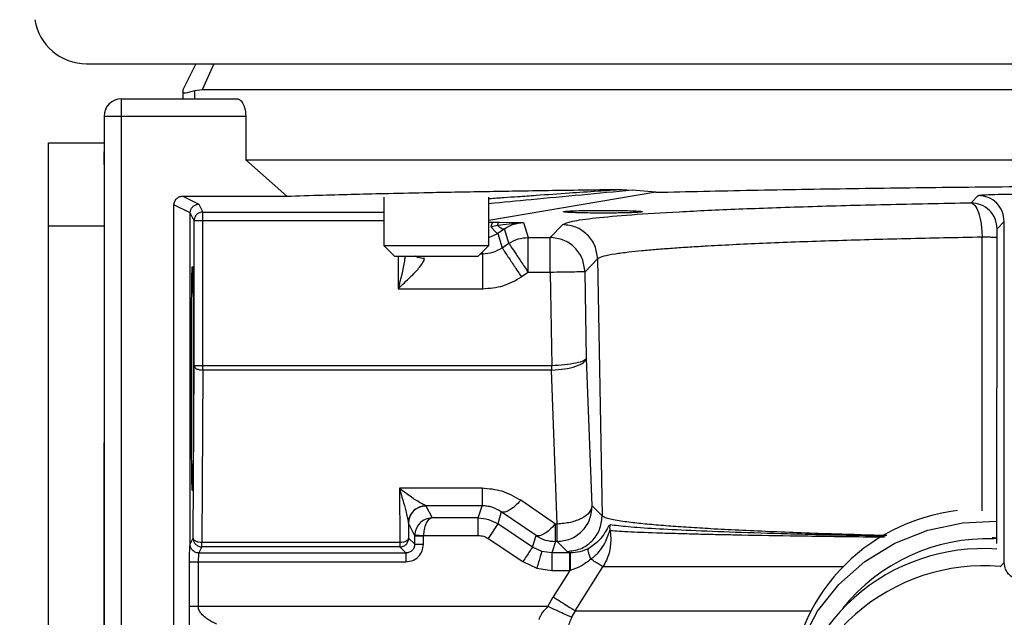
# Model space of a CAD drawing. Header units: inches. Extents: x 144.9 to 238.4, y 214.8 to 247.7.
# Tile 107 of 256: x 152.5712 to 152.7098, y 244.899 to 244.983. Entities that reach past the tile are written whole.
import ezdxf

# ---------------------------------------------------------------- set-up
doc = ezdxf.new("R2010")
doc.units = ezdxf.units.IN
doc.header["$LTSCALE"] = 0.25
doc.header["$MEASUREMENT"] = 0
doc.layers.add('ANNOTATIONS', color=1, linetype='Continuous')
doc.layers.add('MOTOR LH', color=7, linetype='Continuous')
doc.styles.add('ARIAL', font='arial.ttf', dxfattribs={"height": 0.09375})
doc.dimstyles.new('STANDARD$0', dxfattribs={"dimtxt": 0.09375, "dimasz": 0.09375, "dimexe": 0.03125, "dimexo": 0.046875, "dimgap": 0.09, "dimtad": 0, "dimtih": 1, "dimtoh": 1, "dimdec": 4, "dimzin": 0, "dimdsep": 46, "dimtxsty": 'ARIAL', "dimcen": 0.09, "dimadec": 0, "dimazin": 0, "dimtfac": 1, "dimtdec": 4, "dimtofl": 0, "dimtmove": 0, "dimatfit": 1, "dimfxl": 1, "dimtolj": 1, "dimtzin": 0, "dimarcsym": 0})

# ---------------------------------------------------------------- blocks, each defined once
blk = doc.blocks.new('*D64')
at = {"layer": 'ANNOTATIONS', "color": 0, "lineweight": -2, "transparency": 16777216}
for p, q in [((152.282684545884, 244.7210665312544), (152.282684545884, 245.6873671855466)), ((153.423309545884, 243.5376739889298), (153.423309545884, 245.6873671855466)), ((152.376434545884, 245.6561171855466), (152.5678870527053, 245.6561171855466)), ((153.329559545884, 245.6561171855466), (153.1381070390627, 245.6561171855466))]:
    blk.add_line(p, q, dxfattribs=at)
at = {"layer": 'ANNOTATIONS', "color": 0, "transparency": 16777216}
for points in [[(152.376434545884, 245.6717421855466), (152.376434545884, 245.6404921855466), (152.282684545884, 245.6561171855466)], [(153.329559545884, 245.6717421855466), (153.329559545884, 245.6404921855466), (153.423309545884, 245.6561171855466)]]:
    blk.add_solid(points, dxfattribs=at)
at = {"layer": 'defpoints', "color": 0, "transparency": 16777216}
for p in [(152.282684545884, 245.6561171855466), (152.282684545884, 244.6741915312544), (153.423309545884, 243.4907989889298)]:
    blk.add_point(p, dxfattribs=at)
at = {"layer": 'ANNOTATIONS', "color": 0, "transparency": 16777216, "insert": (152.852997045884, 245.6561171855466), "char_height": 0.09375, "attachment_point": 5, "style": 'ARIAL'}
blk.add_mtext('\\A1;18 5/8"', dxfattribs=at)
blk = doc.blocks.new('*D66')
at = {"layer": 'ANNOTATIONS', "color": 0, "lineweight": -2, "transparency": 16777216}
for p, q in [((151.9943491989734, 244.7850832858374), (151.9943491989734, 246.0537298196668)), ((153.423309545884, 243.5376739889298), (153.423309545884, 246.0537298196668)), ((152.0880991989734, 246.0224798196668), (152.5044876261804, 246.0224798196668)), ((153.329559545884, 246.0224798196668), (152.913171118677, 246.0224798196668))]:
    blk.add_line(p, q, dxfattribs=at)
at = {"layer": 'ANNOTATIONS', "color": 0, "transparency": 16777216}
for points in [[(152.0880991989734, 246.0381048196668), (152.0880991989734, 246.0068548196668), (151.9943491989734, 246.0224798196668)], [(153.329559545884, 246.0381048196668), (153.329559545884, 246.0068548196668), (153.423309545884, 246.0224798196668)]]:
    blk.add_solid(points, dxfattribs=at)
at = {"layer": 'defpoints', "color": 0, "transparency": 16777216}
for p in [(153.423309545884, 246.0224798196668), (151.9943491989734, 244.7382082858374), (153.423309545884, 243.4907989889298)]:
    blk.add_point(p, dxfattribs=at)
at = {"layer": 'ANNOTATIONS', "color": 0, "transparency": 16777216, "insert": (152.7088293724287, 246.0224798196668), "char_height": 0.09375, "attachment_point": 5, "style": 'ARIAL'}
blk.add_mtext('\\A1;24""', dxfattribs=at)

msp = doc.modelspace()

# ---------------------------------------------------------------- linework, layer by layer
at = {"layer": 'MOTOR LH'}
for p, q in [((152.5806360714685, 244.9768490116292), (152.9177423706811, 244.9768490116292)), ((152.5960150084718, 244.9768490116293), (152.5941695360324, 244.9731580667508)), ((152.5985650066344, 244.9768488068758), (152.5969091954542, 244.9731580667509)), ((152.5941695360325, 244.9731580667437), (152.5941695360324, 244.9728739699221)), ((152.5941695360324, 244.9728739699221), (152.5941695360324, 244.9719277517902)), ((152.5969091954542, 244.9731580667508), (152.5958962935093, 244.9730424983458)), ((152.5958962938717, 244.9719277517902), (152.5958962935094, 244.9730424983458)), ((152.9014692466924, 244.9731580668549), (152.5969091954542, 244.9731580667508)), ((152.5855573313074, 244.9719277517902), (152.6017771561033, 244.9719277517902)), ((152.5855573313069, 244.5807696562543), (152.5855573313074, 244.9719277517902)), ((152.5830967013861, 244.9694671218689), (152.5830967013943, 244.4992384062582)), ((152.5830967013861, 244.9694671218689), (152.603035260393, 244.9694671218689)), ((152.6030352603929, 244.9694671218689), (152.6030352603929, 244.9633155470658)), ((152.5752842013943, 244.3826446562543), (152.5752842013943, 244.9657384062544)), ((152.5752842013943, 244.9657384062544), (152.5830967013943, 244.9657384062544)), ((152.5830967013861, 244.9667604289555), (152.5830936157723, 244.9667604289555)), ((152.6030352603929, 244.9633155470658), (152.8953431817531, 244.9633155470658)), ((152.6030352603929, 244.9633155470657), (152.608806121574, 244.9582218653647)), ((152.6607501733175, 244.9587672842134), (152.6372369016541, 244.9547930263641)), ((152.6559583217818, 244.9591755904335), (152.657414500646, 244.9590472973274)), ((152.6607501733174, 244.9587672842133), (152.6574143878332, 244.9590477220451)), ((152.594169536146, 244.958221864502), (152.5964460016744, 244.9570839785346)), ((152.594169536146, 244.9582218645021), (152.608806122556, 244.9582218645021)), ((152.6224731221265, 244.9580930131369), (152.6224731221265, 244.9512584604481)), ((152.6372369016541, 244.9512584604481), (152.6372369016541, 244.9580930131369)), ((152.7050947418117, 244.9572910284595), (152.7061150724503, 244.9583113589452)), ((152.5929392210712, 244.7972271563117), (152.5929392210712, 244.9569921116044)), ((152.5952158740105, 244.9558538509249), (152.5929392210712, 244.9569921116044)), ((152.5952158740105, 244.9092611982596), (152.5952158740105, 244.9558538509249)), ((152.5957647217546, 244.954755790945), (152.5952158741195, 244.9558538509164)), ((152.5964460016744, 244.9570839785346), (152.5969949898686, 244.9559859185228)), ((152.5969949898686, 244.9337613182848), (152.5969949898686, 244.9559859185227)), ((152.5969949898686, 244.9559859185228), (152.6224731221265, 244.9559859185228)), ((152.5957647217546, 244.9343764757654), (152.5957647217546, 244.954755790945)), ((152.6224731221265, 244.954755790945), (152.5957647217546, 244.954755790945)), ((152.6372369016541, 244.9545558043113), (152.6378282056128, 244.9545535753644)), ((152.6378282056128, 244.9545535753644), (152.6386875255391, 244.954546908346)), ((152.642146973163, 244.9545275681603), (152.6384839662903, 244.9541031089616)), ((152.6386875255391, 244.954546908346), (152.642146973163, 244.9545275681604)), ((152.642146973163, 244.9545275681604), (152.6427874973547, 244.9524120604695)), ((152.7097791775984, 244.9546472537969), (152.7087588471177, 244.9536269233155)), ((152.7097791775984, 244.9066795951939), (152.7097791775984, 244.9546472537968)), ((152.5830967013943, 244.9540196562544), (152.5752842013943, 244.9540196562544)), ((152.6372369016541, 244.9523913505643), (152.6384941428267, 244.9529876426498)), ((152.6384839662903, 244.9541031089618), (152.6375954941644, 244.9538939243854)), ((152.6394409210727, 244.9536285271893), (152.6384941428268, 244.9529876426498)), ((152.6384941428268, 244.9529876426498), (152.6391101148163, 244.9509532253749)), ((152.6400593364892, 244.9515860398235), (152.6394409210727, 244.9536285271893)), ((152.645862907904, 244.9524120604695), (152.6476351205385, 244.9542157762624)), ((152.6427874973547, 244.9524120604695), (152.645862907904, 244.9524120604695)), ((152.6427874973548, 244.9474937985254), (152.6427874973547, 244.9524120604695)), ((152.6458629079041, 244.9474937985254), (152.645862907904, 244.9524120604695)), ((152.7066434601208, 244.9139441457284), (152.7066582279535, 244.952448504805)), ((152.7087108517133, 244.9523844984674), (152.7086816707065, 244.910163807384)), ((152.6224731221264, 244.9512584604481), (152.6239495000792, 244.9497820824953)), ((152.6224731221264, 244.9512584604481), (152.6372369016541, 244.9512584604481)), ((152.6357605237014, 244.9497820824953), (152.6372369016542, 244.9512584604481)), ((152.6363177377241, 244.950339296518), (152.6363819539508, 244.9501272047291)), ((152.6391101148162, 244.9509532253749), (152.6400593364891, 244.9515860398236)), ((152.6239495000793, 244.9497820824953), (152.6357605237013, 244.9497820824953)), ((152.6244878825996, 244.9497820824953), (152.6244878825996, 244.945208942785)), ((152.6361056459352, 244.9501272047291), (152.6363819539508, 244.9501272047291)), ((152.6525526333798, 244.9493834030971), (152.6507804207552, 244.9475796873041)), ((152.6525526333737, 244.9493834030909), (152.6531826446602, 244.9132680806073)), ((152.6427874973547, 244.9474937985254), (152.6418382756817, 244.9468609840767)), ((152.6458629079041, 244.9474937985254), (152.6427874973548, 244.9474937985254)), ((152.6458629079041, 244.9474937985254), (152.6460919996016, 244.9343771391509)), ((152.6509922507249, 244.9354513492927), (152.6507804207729, 244.9475796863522)), ((152.6244878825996, 244.945208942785), (152.6363819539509, 244.945208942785)), ((152.6517748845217, 244.9146516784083), (152.6509922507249, 244.9354513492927)), ((152.5956424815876, 244.9101149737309), (152.5957647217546, 244.9343764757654)), ((152.6460425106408, 244.9343764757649), (152.5957647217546, 244.9343764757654)), ((152.5969949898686, 244.933761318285), (152.5968727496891, 244.9094998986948)), ((152.6460425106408, 244.9337613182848), (152.5969949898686, 244.9337613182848)), ((152.6460919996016, 244.9343771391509), (152.6460425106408, 244.9343764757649)), ((152.6460425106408, 244.9343764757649), (152.6460425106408, 244.9337613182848)), ((152.6461084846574, 244.933762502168), (152.6460425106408, 244.9337613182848)), ((152.6468573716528, 244.9121051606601), (152.6460425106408, 244.9337613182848)), ((152.6246555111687, 244.9171276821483), (152.6247323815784, 244.9094998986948)), ((152.6362856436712, 244.9171276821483), (152.6246555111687, 244.9171276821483)), ((152.6362856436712, 244.9171276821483), (152.6362856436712, 244.9146700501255)), ((152.6284017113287, 244.914663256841), (152.6283946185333, 244.9146700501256)), ((152.6362856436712, 244.9146700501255), (152.6283946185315, 244.9146700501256)), ((152.6284017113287, 244.914663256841), (152.6292552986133, 244.9129555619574)), ((152.6357665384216, 244.9129555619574), (152.6362856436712, 244.9146700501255)), ((152.646615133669, 244.9121051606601), (152.6417316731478, 244.9154416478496)), ((152.6531826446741, 244.9132680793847), (152.6517748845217, 244.9146516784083)), ((152.6357665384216, 244.9129555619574), (152.6292552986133, 244.9129555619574)), ((152.6357665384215, 244.9104964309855), (152.6357665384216, 244.9129555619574)), ((152.6390035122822, 244.9138100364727), (152.638494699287, 244.9121295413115)), ((152.6438869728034, 244.9104735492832), (152.6390035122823, 244.9138100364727)), ((152.65318328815, 244.9131821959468), (152.6531826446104, 244.9132680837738)), ((152.6259384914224, 244.9122659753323), (152.6259414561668, 244.912204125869)), ((152.626816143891, 244.9104542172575), (152.6259414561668, 244.912204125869)), ((152.6259414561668, 244.912204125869), (152.6259625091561, 244.9101150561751)), ((152.638494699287, 244.9121295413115), (152.6371306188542, 244.9100834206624)), ((152.6433985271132, 244.9088603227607), (152.638494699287, 244.9121295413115)), ((152.6466151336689, 244.9096475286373), (152.646615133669, 244.91210516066)), ((152.646615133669, 244.91210516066), (152.6468573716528, 244.91210516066)), ((152.6468573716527, 244.9096475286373), (152.6468573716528, 244.91210516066)), ((152.5952158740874, 244.909261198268), (152.5956424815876, 244.9101149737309)), ((152.6259625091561, 244.9101150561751), (152.6268161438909, 244.9092614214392)), ((152.6268161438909, 244.9104542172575), (152.626817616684, 244.9105385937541)), ((152.626816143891, 244.9092614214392), (152.626816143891, 244.9104542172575)), ((152.628046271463, 244.9104542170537), (152.6280469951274, 244.9104964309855)), ((152.628046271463, 244.9092614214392), (152.628046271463, 244.9104542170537)), ((152.6280469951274, 244.9104964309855), (152.6357665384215, 244.9104964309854)), ((152.6371306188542, 244.9100834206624), (152.6420344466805, 244.9068142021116)), ((152.6433985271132, 244.9088603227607), (152.6438869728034, 244.9104735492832)), ((152.6543233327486, 244.9112096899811), (152.6544235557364, 244.909997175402)), ((152.7086816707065, 244.9101638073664), (152.7086816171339, 244.9100833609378)), ((152.7086816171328, 244.910083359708), (152.7086850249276, 244.9093751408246)), ((152.5968727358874, 244.9088849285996), (152.5964458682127, 244.9080312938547)), ((152.6247323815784, 244.9094998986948), (152.5968727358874, 244.9094998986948)), ((152.6247323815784, 244.9088849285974), (152.5968727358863, 244.9088849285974)), ((152.6247323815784, 244.9094998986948), (152.6247323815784, 244.9088849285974)), ((152.6255860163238, 244.9080312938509), (152.6247323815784, 244.9088849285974)), ((152.6447014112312, 244.9082451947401), (152.6433985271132, 244.9088603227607)), ((152.6466151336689, 244.9096475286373), (152.6461266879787, 244.9080343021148)), ((152.6468573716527, 244.9096475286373), (152.6466151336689, 244.9096475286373)), ((152.6482651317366, 244.9082639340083), (152.6468573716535, 244.9096475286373)), ((152.5964458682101, 244.9080312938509), (152.6255860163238, 244.9080312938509)), ((152.6461266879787, 244.9080343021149), (152.6447014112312, 244.9082451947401)), ((152.6461266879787, 244.9080343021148), (152.6461266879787, 244.9055751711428)), ((152.6486512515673, 244.9080343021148), (152.6461266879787, 244.9080343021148)), ((152.6487140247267, 244.9080342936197), (152.6482651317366, 244.9082639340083)), ((152.6486512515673, 244.9055751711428), (152.6486512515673, 244.9080343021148)), ((152.6486512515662, 244.9080343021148), (152.6487140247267, 244.9080342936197)), ((152.595131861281, 244.9004850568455), (152.595131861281, 244.9068011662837)), ((152.5963614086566, 244.9068011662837), (152.6255860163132, 244.9068011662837)), ((152.596361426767, 244.9068011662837), (152.596361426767, 244.9004850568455)), ((152.6420344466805, 244.9068142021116), (152.6439888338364, 244.9058917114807)), ((152.6439888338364, 244.9058917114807), (152.6461266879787, 244.9055751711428)), ((152.6493937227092, 244.8999041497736), (152.6533018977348, 244.9060847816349)), ((152.6871117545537, 244.906084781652), (152.6533018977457, 244.906084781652)), ((152.7091898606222, 244.9060902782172), (152.7097791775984, 244.9066795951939)), ((152.6461266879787, 244.9055751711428), (152.6486512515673, 244.9055751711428)), ((152.6486512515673, 244.9055751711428), (152.6463009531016, 244.9018603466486)), ((152.6486512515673, 244.9055751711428), (152.6486960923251, 244.9055865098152)), ((152.6455618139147, 244.9004850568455), (152.6463009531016, 244.9018603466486)), ((152.6455618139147, 244.9004850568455), (152.596361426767, 244.9004850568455)), ((152.6493937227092, 244.8999041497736), (152.6488957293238, 244.8989872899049)), ((152.6493937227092, 244.8999041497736), (152.6824563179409, 244.8999041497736))]:
    msp.add_line(p, q, dxfattribs=at)
at = {"layer": 'MOTOR LH', "flags": 128}
msp.add_lwpolyline([(152.6795844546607, 244.8845473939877), (152.6795047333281, 244.8864998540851), (152.6799587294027, 244.8911436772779), (152.6813061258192, 244.8956382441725), (152.683503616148, 244.8998390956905), (152.6864805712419, 244.9036112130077), (152.6901413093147, 244.9068333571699), (152.6943681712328, 244.9094019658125), (152.6990253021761, 244.9112344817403), (152.7039630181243, 244.9122720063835), (152.7086351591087, 244.9124947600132)], dxfattribs=at)
at = {"layer": 'MOTOR LH'}
for centre, radius, start, end in [((152.5806360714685, 244.9842309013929), 0.007381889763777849, 189.2844910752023, 270), ((152.5855573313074, 244.9694671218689), 0.002460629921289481, 90, 179.9999999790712), ((152.6284029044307, 244.9122018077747), 0.002461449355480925, 90.02777228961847, 179.9460411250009), ((152.646857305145, 244.9145718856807), 0.004918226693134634, 359.9289940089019, 0.9296007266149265), ((152.7062708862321, 244.8873907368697), 0.02678263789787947, 96.63085867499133, 177.9896224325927), ((152.7074856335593, 244.8837341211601), 0.02630657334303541, 88.19131992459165, 141.1332860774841), ((152.7068140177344, 244.8813139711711), 0.02733931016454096, 86.03113384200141, 177.3144663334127), ((152.706917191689, 244.8787754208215), 0.02744711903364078, 85.2525731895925, 177.1202588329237)]:
    msp.add_arc(centre, radius, start, end, dxfattribs=at)
for points, knots in [([(152.5958962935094, 244.9730424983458), (152.5953671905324, 244.9728908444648), (152.5943730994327, 244.9726059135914), (152.5942344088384, 244.972788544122), (152.5941695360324, 244.9728739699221)], [0, 0, 0, 0, 0.5322479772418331, 1, 1, 1, 1]), ([(152.6017771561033, 244.9719277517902), (152.6019477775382, 244.9718877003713), (152.6022779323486, 244.9718102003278), (152.602635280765, 244.9713055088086), (152.6028436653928, 244.9707928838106), (152.602953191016, 244.9703703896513), (152.6030226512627, 244.9699235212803), (152.603031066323, 244.9696189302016), (152.6030352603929, 244.9694671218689)], [0, 0, 0, 0, 0.2767997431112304, 0.5356112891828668, 0.657635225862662, 0.7769841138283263, 0.8888487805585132, 1, 1, 1, 1]), ([(152.5830967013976, 244.9626612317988), (152.5830967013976, 244.9631774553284), (152.5830967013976, 244.9642099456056), (152.5830967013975, 244.9643776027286), (152.5830967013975, 244.9644614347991)], [0, 0, 0, 0, 0.4999790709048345, 1, 1, 1, 1]), ([(152.6088061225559, 244.958221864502), (152.6104539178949, 244.95827461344), (152.6134645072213, 244.9583709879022), (152.6183283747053, 244.9585030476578), (152.6233124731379, 244.9586224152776), (152.6294972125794, 244.9587544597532), (152.637141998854, 244.9588999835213), (152.6461725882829, 244.9590457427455), (152.6526668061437, 244.9591319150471), (152.6559583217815, 244.9591755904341)], [0, 0, 0, 0, 0.1414103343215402, 0.2583624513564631, 0.3670443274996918, 0.4922275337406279, 0.66357691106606, 0.829488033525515, 1, 1, 1, 1]), ([(152.6372369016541, 244.957883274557), (152.6372709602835, 244.9578857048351), (152.6379831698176, 244.9579365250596), (152.6393448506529, 244.9580332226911), (152.6415289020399, 244.9581879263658), (152.6445791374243, 244.9584027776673), (152.6483188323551, 244.9586629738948), (152.6523181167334, 244.9589367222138), (152.6548316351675, 244.9591016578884), (152.6559583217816, 244.9591755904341)], [0, 0, 0, 0, 0.005630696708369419, 0.117745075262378, 0.2240991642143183, 0.3642124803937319, 0.6159007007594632, 0.8278271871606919, 0.9999999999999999, 0.9999999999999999, 0.9999999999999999, 0.9999999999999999]), ([(152.6574144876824, 244.9590472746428), (152.6526392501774, 244.9586040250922), (152.6458117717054, 244.9579702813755), (152.6392186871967, 244.9573357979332), (152.6372369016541, 244.9571450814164)], [0, 0, 0, 0, 0.6994145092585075, 1, 1, 1, 1]), ([(152.6607501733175, 244.9587672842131), (152.6652124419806, 244.958868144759), (152.6740629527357, 244.95906819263), (152.6882374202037, 244.95930465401), (152.7029010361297, 244.9594938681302), (152.718048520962, 244.9596285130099), (152.7335671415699, 244.9597139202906), (152.7439913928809, 244.9597245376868), (152.7491892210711, 244.9597298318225)], [0, 0, 0, 0, 0.169500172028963, 0.3361884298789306, 0.5000034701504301, 0.6675452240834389, 0.8342285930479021, 1, 1, 1, 1]), ([(152.7061150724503, 244.9583113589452), (152.7062297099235, 244.9583385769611), (152.7064595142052, 244.9583931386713), (152.7078858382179, 244.9584612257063), (152.7098845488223, 244.9585086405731), (152.7114549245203, 244.9585147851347), (152.7122383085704, 244.9585178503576)], [0, 0, 0, 0, 0.2494226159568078, 0.4999969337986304, 0.7505727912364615, 1, 1, 1, 1]), ([(152.5929392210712, 244.9569921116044), (152.592944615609, 244.9570769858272), (152.5929552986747, 244.9572450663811), (152.5930562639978, 244.9575524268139), (152.5932751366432, 244.9578785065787), (152.5936001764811, 244.958099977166), (152.593906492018, 244.9582057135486), (152.5940804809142, 244.9582163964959), (152.594169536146, 244.9582218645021)], [0, 0, 0, 0, 0.1320542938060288, 0.2615135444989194, 0.4998281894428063, 0.7294974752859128, 0.8615448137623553, 0.9999999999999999, 0.9999999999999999, 0.9999999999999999, 0.9999999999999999]), ([(152.6476351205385, 244.9542157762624), (152.6479730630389, 244.9543761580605), (152.6486493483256, 244.9546971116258), (152.6520227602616, 244.9551669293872), (152.6570577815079, 244.9556172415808), (152.6638310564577, 244.9560392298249), (152.6721647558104, 244.9564255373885), (152.6819383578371, 244.9567676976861), (152.6928902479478, 244.9570646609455), (152.7010282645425, 244.9572156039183), (152.7050947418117, 244.9572910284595)], [0, 0, 0, 0, 0.1249344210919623, 0.2500168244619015, 0.375106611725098, 0.5001337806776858, 0.6251422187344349, 0.7501290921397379, 0.8751422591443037, 1, 1, 1, 1]), ([(152.7050947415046, 244.9572910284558), (152.7052808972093, 244.9572087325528), (152.7056573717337, 244.9570423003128), (152.7061658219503, 244.955984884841), (152.7064742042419, 244.9546794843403), (152.7066233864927, 244.9534438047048), (152.7066465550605, 244.952781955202), (152.7066582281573, 244.9524484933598)], [0, 0, 0, 0, 0.2381195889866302, 0.4815643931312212, 0.7350292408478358, 0.866498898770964, 1, 1, 1, 1]), ([(152.5952158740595, 244.9558538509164), (152.5952328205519, 244.9560108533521), (152.5952586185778, 244.956249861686), (152.5954132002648, 244.9565355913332), (152.5956044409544, 244.9567724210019), (152.5958613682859, 244.9569526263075), (152.5961655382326, 244.9570646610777), (152.5963488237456, 244.9570772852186), (152.5964460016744, 244.9570839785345)], [0, 0, 0, 0, 0.2429014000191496, 0.3697742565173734, 0.4999000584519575, 0.7151039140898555, 0.8489481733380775, 1, 1, 1, 1]), ([(152.6505176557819, 244.9558632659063), (152.6500210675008, 244.9558756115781), (152.6490295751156, 244.9559002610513), (152.648074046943, 244.9559558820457), (152.6476504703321, 244.9560181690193), (152.6478300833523, 244.9560822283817), (152.6485889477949, 244.9561410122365), (152.6498506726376, 244.9561877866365), (152.6514782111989, 244.9562193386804), (152.6526903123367, 244.9562233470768), (152.6532956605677, 244.9562253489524)], [0, 0, 0, 0, 0.1251204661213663, 0.2498165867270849, 0.3747072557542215, 0.4995486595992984, 0.6246558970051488, 0.7501429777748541, 0.8752162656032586, 1, 1, 1, 1]), ([(152.653295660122, 244.955837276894), (152.6528077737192, 244.955838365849), (152.6518319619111, 244.9558405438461), (152.6509557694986, 244.9558556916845), (152.6505176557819, 244.9558632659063)], [0, 0, 0, 0, 0.4999800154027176, 1, 1, 1, 1]), ([(152.656074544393, 244.9561993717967), (152.6565353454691, 244.9561881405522), (152.6572968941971, 244.9561695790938), (152.6581876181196, 244.9561273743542), (152.6587432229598, 244.9560813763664), (152.6589109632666, 244.9560288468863), (152.6587167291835, 244.9559805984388), (152.6581940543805, 244.9559354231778), (152.6572965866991, 244.9558928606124), (152.6561566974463, 244.9558627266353), (152.6547808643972, 244.9558417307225), (152.6538555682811, 244.9558389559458), (152.653295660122, 244.955837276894)], [0, 0, 0, 0, 0.1152783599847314, 0.1905162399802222, 0.3073938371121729, 0.4068108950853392, 0.5000492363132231, 0.5932808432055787, 0.6926777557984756, 0.8095221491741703, 0.8847394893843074, 1, 1, 1, 1]), ([(152.6532956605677, 244.9562253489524), (152.6537833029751, 244.9562242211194), (152.6547587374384, 244.9562219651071), (152.6556358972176, 244.9562069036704), (152.656074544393, 244.9561993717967)], [0, 0, 0, 0, 0.4999232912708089, 1, 1, 1, 1]), ([(152.6375954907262, 244.9538939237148), (152.6376083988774, 244.9539844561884), (152.6376346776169, 244.9541687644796), (152.6376921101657, 244.9543763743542), (152.6377580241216, 244.9545184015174), (152.6378050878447, 244.9545419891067), (152.6378282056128, 244.9545535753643)], [0, 0, 0, 0, 0.2456005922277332, 0.4999998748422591, 0.7543992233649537, 1, 1, 1, 1]), ([(152.638483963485, 244.954103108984), (152.6384974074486, 244.9541656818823), (152.6385246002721, 244.9542922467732), (152.6385752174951, 244.9544292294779), (152.6386302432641, 244.9545225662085), (152.6386685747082, 244.9545388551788), (152.6386875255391, 244.9545469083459)], [0, 0, 0, 0, 0.2471968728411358, 0.499999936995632, 0.7528030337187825, 0.9999999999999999, 0.9999999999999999, 0.9999999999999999, 0.9999999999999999]), ([(152.6394409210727, 244.9536285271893), (152.6398226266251, 244.9538527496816), (152.6407258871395, 244.9543833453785), (152.6416267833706, 244.9544747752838), (152.6421469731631, 244.9545275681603)], [0, 0, 0, 0, 0.4225863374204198, 1, 1, 1, 1]), ([(152.6375954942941, 244.9538939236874), (152.6377065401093, 244.9537536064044), (152.6379298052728, 244.953471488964), (152.638198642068, 244.9531794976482), (152.638399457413, 244.9530014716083), (152.6384631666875, 244.9529921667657), (152.6384941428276, 244.9529876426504)], [0, 0, 0, 0, 0.2543320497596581, 0.5113518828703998, 0.7624139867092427, 1, 1, 1, 1]), ([(152.6384839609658, 244.9541031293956), (152.6385874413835, 244.9540120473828), (152.6387952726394, 244.9538291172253), (152.6390652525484, 244.9536656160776), (152.639290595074, 244.9535868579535), (152.6393914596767, 244.9536148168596), (152.6394409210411, 244.9536285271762)], [0, 0, 0, 0, 0.2527489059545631, 0.5076237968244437, 0.7585515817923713, 1, 1, 1, 1]), ([(152.7087588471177, 244.95362692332), (152.7087522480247, 244.9536015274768), (152.7087394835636, 244.9535524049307), (152.7087237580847, 244.9532498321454), (152.708713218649, 244.9528453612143), (152.7087116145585, 244.9525330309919), (152.7087108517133, 244.9523844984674)], [0, 0, 0, 0, 0.2787216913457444, 0.5391244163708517, 0.7808248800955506, 1, 1, 1, 1]), ([(152.7066582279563, 244.9524485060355), (152.7030476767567, 244.9523772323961), (152.695672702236, 244.9522316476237), (152.6872714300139, 244.9519933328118), (152.680885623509, 244.951776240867), (152.6762824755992, 244.9515962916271), (152.6719520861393, 244.9514014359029), (152.6683779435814, 244.9512144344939), (152.6654431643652, 244.9510385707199), (152.6630372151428, 244.9508764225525), (152.6607822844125, 244.9507033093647), (152.6587148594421, 244.9505192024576), (152.6567223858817, 244.9503086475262), (152.6548358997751, 244.9500540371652), (152.6531803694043, 244.949739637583), (152.6527728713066, 244.9495083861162), (152.6525526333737, 244.9493834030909)], [0, 0, 0, 0, 0.1174237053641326, 0.2398516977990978, 0.3029787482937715, 0.3673586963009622, 0.4329914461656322, 0.4998768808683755, 0.5460662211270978, 0.5941690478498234, 0.644185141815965, 0.6961142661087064, 0.7499561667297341, 0.8186203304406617, 0.9019708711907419, 1, 1, 1, 1]), ([(152.7087108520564, 244.9523844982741), (152.7086730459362, 244.952391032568), (152.7085974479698, 244.9524040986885), (152.7081565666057, 244.9524222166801), (152.7075136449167, 244.9524378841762), (152.7069434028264, 244.9524449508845), (152.7066582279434, 244.9524484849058)], [0, 0, 0, 0, 0.2500472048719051, 0.5000000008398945, 0.7499527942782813, 1, 1, 1, 1]), ([(152.6254661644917, 244.9497820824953), (152.6254376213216, 244.9495707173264), (152.6252384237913, 244.9480956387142), (152.6248341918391, 244.9465409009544), (152.6244878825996, 244.945208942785)], [0, 0, 0, 0, 0.1432907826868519, 1, 1, 1, 1]), ([(152.6244878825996, 244.945208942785), (152.6250779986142, 244.9457652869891), (152.626098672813, 244.9467275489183), (152.6273020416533, 244.9479608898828), (152.6279033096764, 244.948735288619), (152.6281395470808, 244.9491863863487), (152.6281657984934, 244.9493622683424), (152.6281782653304, 244.9494457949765)], [0, 0, 0, 0, 0.377778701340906, 0.6534121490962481, 0.8459587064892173, 0.9268455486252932, 0.9999999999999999, 0.9999999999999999, 0.9999999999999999, 0.9999999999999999]), ([(152.6281782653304, 244.9494457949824), (152.6278683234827, 244.9494733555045), (152.6274048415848, 244.9495145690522), (152.6270054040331, 244.9497155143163), (152.6268730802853, 244.9497820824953)], [0, 0, 0, 0, 0.6687248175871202, 1, 1, 1, 1]), ([(152.5955273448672, 244.9167805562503), (152.5955100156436, 244.9169893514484), (152.5954833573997, 244.9173105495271), (152.5954513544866, 244.9192903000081), (152.5954292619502, 244.9213164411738), (152.5954113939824, 244.923846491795), (152.5953947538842, 244.9275191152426), (152.5953863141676, 244.9325576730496), (152.5953947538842, 244.9375962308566), (152.5954113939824, 244.9412688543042), (152.5954292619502, 244.9437989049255), (152.5954513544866, 244.9458250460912), (152.5954833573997, 244.9478047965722), (152.5955100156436, 244.9481259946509), (152.5955273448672, 244.948334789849)], [0, 0, 0, 0, 0.1197351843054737, 0.1841934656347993, 0.249991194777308, 0.31581441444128, 0.3802690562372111, 0.4999999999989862, 0.6197309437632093, 0.6841855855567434, 0.7500088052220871, 0.8158065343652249, 0.8802648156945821, 1, 1, 1, 1]), ([(152.5955273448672, 244.948334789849), (152.5955446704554, 244.9481254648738), (152.5955713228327, 244.9478034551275), (152.5956033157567, 244.9458233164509), (152.59562540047, 244.943797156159), (152.5956432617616, 244.9412673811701), (152.5956598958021, 244.937595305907), (152.5956683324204, 244.9325576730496), (152.5956598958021, 244.9275200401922), (152.5956432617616, 244.9238479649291), (152.59562540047, 244.9213181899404), (152.5956033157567, 244.9192920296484), (152.5955713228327, 244.9173118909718), (152.5955446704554, 244.9169898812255), (152.5955273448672, 244.9167805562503)], [0, 0, 0, 0, 0.1197372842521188, 0.1841948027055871, 0.2499912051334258, 0.3158130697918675, 0.3802669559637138, 0.5000000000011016, 0.6197330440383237, 0.6841869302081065, 0.7500087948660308, 0.8158051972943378, 0.8802627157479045, 1, 1, 1, 1]), ([(152.6509922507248, 244.9354513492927), (152.6509004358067, 244.935321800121), (152.6507178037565, 244.9350641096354), (152.6495608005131, 244.9347184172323), (152.6479547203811, 244.9344653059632), (152.6467003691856, 244.9344059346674), (152.6460919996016, 244.9343771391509)], [0, 0, 0, 0, 0.2549038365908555, 0.507037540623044, 0.7609095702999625, 0.9999999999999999, 0.9999999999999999, 0.9999999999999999, 0.9999999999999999]), ([(152.6461084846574, 244.933762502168), (152.6467166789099, 244.9338010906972), (152.6479707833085, 244.9338806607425), (152.6495729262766, 244.934279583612), (152.650724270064, 244.9348261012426), (152.6509025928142, 244.935242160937), (152.6509922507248, 244.9354513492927)], [0, 0, 0, 0, 0.2391246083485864, 0.4930780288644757, 0.7451275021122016, 1, 1, 1, 1]), ([(152.5830967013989, 244.865960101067), (152.5830967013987, 244.8717048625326), (152.5830967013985, 244.8831942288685), (152.583096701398, 244.8984117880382), (152.5830967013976, 244.9121513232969), (152.5830967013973, 244.9197430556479), (152.5830967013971, 244.9235316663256)], [0, 0, 0, 0, 0.2500038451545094, 0.500000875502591, 0.7504782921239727, 1, 1, 1, 1]), ([(152.6246555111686, 244.9171276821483), (152.6249881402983, 244.9160207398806), (152.6255370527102, 244.9141940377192), (152.625825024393, 244.9128109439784), (152.6259384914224, 244.9122659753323)], [0, 0, 0, 0, 0.605978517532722, 1, 1, 1, 1]), ([(152.6283946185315, 244.9146700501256), (152.6283272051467, 244.9147010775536), (152.6281748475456, 244.9147712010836), (152.6274293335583, 244.9151778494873), (152.6262468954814, 244.915913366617), (152.6252372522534, 244.9166837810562), (152.6246555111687, 244.9171276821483)], [0, 0, 0, 0, 0.154862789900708, 0.3499976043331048, 0.6254784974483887, 1, 1, 1, 1]), ([(152.6417316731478, 244.9154416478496), (152.6408852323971, 244.915932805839), (152.6392318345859, 244.9168922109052), (152.637251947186, 244.9170504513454), (152.6362856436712, 244.9171276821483)], [0, 0, 0, 0, 0.5119401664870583, 1, 1, 1, 1]), ([(152.6259384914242, 244.9122659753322), (152.6259777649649, 244.9125701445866), (152.62603813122, 244.9130376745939), (152.6263492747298, 244.9135965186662), (152.6266663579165, 244.9139800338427), (152.6270565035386, 244.9142887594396), (152.6276216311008, 244.9145876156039), (152.6280899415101, 244.914637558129), (152.6283946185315, 244.9146700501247)], [0, 0, 0, 0, 0.239790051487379, 0.3685745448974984, 0.4999999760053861, 0.63142545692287, 0.7602099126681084, 1, 1, 1, 1]), ([(152.6390035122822, 244.9138100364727), (152.6385879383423, 244.9140546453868), (152.6379870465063, 244.9144083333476), (152.6369993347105, 244.9146383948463), (152.636519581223, 244.914659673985), (152.6362856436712, 244.9146700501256)], [0, 0, 0, 0, 0.534668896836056, 0.7730950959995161, 1, 1, 1, 1]), ([(152.6292552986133, 244.9129555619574), (152.6289259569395, 244.9129110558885), (152.6282869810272, 244.9128247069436), (152.6274896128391, 244.9122407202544), (152.6269456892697, 244.9114483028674), (152.6268591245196, 244.9108334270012), (152.626817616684, 244.9105385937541)], [0, 0, 0, 0, 0.2771996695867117, 0.5378120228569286, 0.7783806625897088, 1, 1, 1, 1]), ([(152.6292552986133, 244.9129555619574), (152.6290918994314, 244.9129053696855), (152.6287748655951, 244.9128079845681), (152.6283797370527, 244.9122102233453), (152.6281123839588, 244.9114083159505), (152.6280681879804, 244.9107919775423), (152.6280469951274, 244.9104964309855)], [0, 0, 0, 0, 0.2771850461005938, 0.5378058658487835, 0.7783686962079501, 1, 1, 1, 1]), ([(152.6357665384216, 244.9129555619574), (152.6362517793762, 244.9129188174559), (152.6372222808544, 244.912845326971), (152.638070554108, 244.9123681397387), (152.638494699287, 244.9121295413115)], [0, 0, 0, 0, 0.4999899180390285, 1, 1, 1, 1]), ([(152.6531826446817, 244.9132680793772), (152.6532954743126, 244.9131917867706), (152.6535114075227, 244.9130457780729), (152.6542738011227, 244.9128382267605), (152.6552303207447, 244.912651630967), (152.6563234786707, 244.9124860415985), (152.6577819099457, 244.9123018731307), (152.6597479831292, 244.9120985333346), (152.6623942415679, 244.9118757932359), (152.6653013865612, 244.9116700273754), (152.6697746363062, 244.9113970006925), (152.6764138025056, 244.9110767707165), (152.6847966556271, 244.9107608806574), (152.6907927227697, 244.9106005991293), (152.6932302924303, 244.9105354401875)], [0, 0, 0, 0, 0.07132953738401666, 0.1365103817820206, 0.195542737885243, 0.2484267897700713, 0.2951627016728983, 0.3742259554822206, 0.4497654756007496, 0.5217816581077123, 0.5902748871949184, 0.7465894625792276, 0.8969815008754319, 1, 1, 1, 1]), ([(152.6543214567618, 244.9119886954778), (152.6542525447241, 244.911947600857), (152.6540813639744, 244.911845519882), (152.6538125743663, 244.9112659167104), (152.6533784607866, 244.910558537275), (152.6527918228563, 244.909696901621), (152.6518199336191, 244.9090378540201), (152.65129939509, 244.9086848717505)], [0, 0, 0, 0, 0.1709271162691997, 0.4245910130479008, 0.4374477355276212, 0.6987001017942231, 0.9999999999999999, 0.9999999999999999, 0.9999999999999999, 0.9999999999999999]), ([(152.6543233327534, 244.9112096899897), (152.65430769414, 244.9113394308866), (152.6542764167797, 244.9115989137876), (152.6543064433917, 244.9118587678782), (152.6543214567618, 244.9119886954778)], [0, 0, 0, 0, 0.499997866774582, 1, 1, 1, 1]), ([(152.6930682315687, 244.9104106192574), (152.69119343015, 244.9104444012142), (152.686237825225, 244.9105336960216), (152.6791183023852, 244.9107087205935), (152.6717776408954, 244.9109295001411), (152.6655367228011, 244.9111717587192), (152.6604874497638, 244.9114311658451), (152.656575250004, 244.9117039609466), (152.6550731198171, 244.9118937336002), (152.6543214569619, 244.9119886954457)], [0, 0, 0, 0, 0.09160658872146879, 0.2421408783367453, 0.3936128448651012, 0.5450756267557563, 0.6958395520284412, 0.8477987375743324, 1, 1, 1, 1]), ([(152.6268176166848, 244.9105385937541), (152.6268365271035, 244.9105379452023), (152.6268655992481, 244.9105369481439), (152.627020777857, 244.9105316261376), (152.6271794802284, 244.9105261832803), (152.6273751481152, 244.9105194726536), (152.6276587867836, 244.9105097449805), (152.6278939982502, 244.910501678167), (152.6280469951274, 244.9104964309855)], [0, 0, 0, 0, 0.2397126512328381, 0.3685249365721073, 0.4999999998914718, 0.6314750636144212, 0.7602873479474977, 1, 1, 1, 1]), ([(152.6516071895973, 244.9071577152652), (152.6520056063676, 244.9074946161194), (152.6527867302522, 244.908155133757), (152.653581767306, 244.9093762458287), (152.6539964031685, 244.9103920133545), (152.6541794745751, 244.9109710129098), (152.6542670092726, 244.9111828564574), (152.6543047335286, 244.9112008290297), (152.6543233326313, 244.9112096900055)], [0, 0, 0, 0, 0.2686358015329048, 0.5266792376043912, 0.7735932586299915, 0.8903041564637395, 0.9459169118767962, 1, 1, 1, 1]), ([(152.6543233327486, 244.9112096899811), (152.655180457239, 244.9111480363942), (152.656831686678, 244.9110292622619), (152.6604621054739, 244.9108901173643), (152.6637572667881, 244.910788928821), (152.6663545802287, 244.9107196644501), (152.6690761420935, 244.910655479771), (152.6732774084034, 244.9105669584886), (152.67942025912, 244.9104606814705), (152.686524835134, 244.9103600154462), (152.6913003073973, 244.9103103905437), (152.6929162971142, 244.9102935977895)], [0, 0, 0, 0, 0.170782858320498, 0.3290090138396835, 0.4034486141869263, 0.47474953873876, 0.5429130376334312, 0.6079401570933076, 0.7669457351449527, 0.9211359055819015, 1, 1, 1, 1]), ([(152.7080833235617, 244.9102032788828), (152.708088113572, 244.9102031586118), (152.7083070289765, 244.9101976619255), (152.7085549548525, 244.9101840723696), (152.7086394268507, 244.9101705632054), (152.7086816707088, 244.9101638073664)], [0, 0, 0, 0, 0.01105930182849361, 0.5054376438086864, 1, 1, 1, 1]), ([(152.7083023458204, 244.9101211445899), (152.7083829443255, 244.910117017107), (152.7086140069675, 244.9101051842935), (152.70865495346, 244.910091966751), (152.7086816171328, 244.910083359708)], [0, 0, 0, 0, 0.3488166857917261, 1, 1, 1, 1]), ([(152.595131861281, 244.9068011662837), (152.5951331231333, 244.9071141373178), (152.5951356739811, 244.907746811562), (152.5951547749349, 244.9085592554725), (152.5951827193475, 244.9091292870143), (152.5952048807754, 244.909217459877), (152.5952158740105, 244.9092611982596)], [0, 0, 0, 0, 0.2465480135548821, 0.4983994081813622, 0.7511796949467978, 1, 1, 1, 1]), ([(152.5964458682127, 244.9080312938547), (152.596346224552, 244.9080383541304), (152.5961523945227, 244.9080520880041), (152.5958861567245, 244.9081556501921), (152.5956621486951, 244.9083017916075), (152.5954362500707, 244.9085313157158), (152.595253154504, 244.9088555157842), (152.5952276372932, 244.9091331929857), (152.5952158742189, 244.9092611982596)], [0, 0, 0, 0, 0.1549258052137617, 0.3013666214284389, 0.4393172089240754, 0.5687729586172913, 0.8012104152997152, 1, 1, 1, 1]), ([(152.6255860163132, 244.9068011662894), (152.6259089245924, 244.9068382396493), (152.6265537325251, 244.906912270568), (152.6273662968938, 244.9074811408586), (152.6279351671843, 244.9082937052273), (152.6280091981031, 244.90893851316), (152.628046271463, 244.9092614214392)], [0, 0, 0, 0, 0.2503910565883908, 0.5000000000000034, 0.7496089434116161, 1, 1, 1, 1]), ([(152.6268161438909, 244.9092614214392), (152.6267977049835, 244.9091001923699), (152.6267608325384, 244.9087777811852), (152.6264764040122, 244.9083710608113), (152.6260696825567, 244.908086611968), (152.6257472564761, 244.9080497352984), (152.6255860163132, 244.9080312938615)], [0, 0, 0, 0, 0.2500307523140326, 0.499988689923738, 0.749952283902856, 1, 1, 1, 1]), ([(152.6512993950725, 244.9086848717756), (152.650897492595, 244.9084976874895), (152.6501050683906, 244.9081286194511), (152.6491732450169, 244.9080654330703), (152.6487140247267, 244.9080342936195)], [0, 0, 0, 0, 0.5071809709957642, 1, 1, 1, 1]), ([(152.6516071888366, 244.9071577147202), (152.6515335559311, 244.9073377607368), (152.6513835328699, 244.9077045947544), (152.651260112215, 244.908162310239), (152.651219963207, 244.9085161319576), (152.6512732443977, 244.9086293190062), (152.6512993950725, 244.9086848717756)], [0, 0, 0, 0, 0.2454080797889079, 0.5000056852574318, 0.7546002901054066, 1, 1, 1, 1]), ([(152.6544235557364, 244.909997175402), (152.6543770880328, 244.9093270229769), (152.654281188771, 244.9079439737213), (152.6536349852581, 244.9067171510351), (152.6533018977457, 244.906084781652)], [0, 0, 0, 0, 0.4845470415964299, 1, 1, 1, 1]), ([(152.5964458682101, 244.9080312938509), (152.5964392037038, 244.9080231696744), (152.5964266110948, 244.9080078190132), (152.5964058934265, 244.9078929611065), (152.5963833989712, 244.9076646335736), (152.5963652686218, 244.9072733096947), (152.5963626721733, 244.906955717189), (152.5963614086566, 244.9068011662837)], [0, 0, 0, 0, 0.1508036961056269, 0.284944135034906, 0.5023898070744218, 0.7578465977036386, 1, 1, 1, 1]), ([(152.6447014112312, 244.9082451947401), (152.6446887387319, 244.9082033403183), (152.644662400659, 244.9081163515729), (152.6444957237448, 244.9075658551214), (152.6442590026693, 244.9067840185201), (152.6440765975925, 244.9061815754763), (152.6439888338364, 244.9058917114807)], [0, 0, 0, 0, 0.2405737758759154, 0.5000000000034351, 0.7594262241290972, 1, 1, 1, 1]), ([(152.6487140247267, 244.9080342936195), (152.648711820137, 244.9079911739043), (152.6487072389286, 244.9079015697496), (152.6487012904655, 244.9073297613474), (152.6486970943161, 244.906516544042), (152.6486964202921, 244.9058886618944), (152.6486960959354, 244.9055865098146)], [0, 0, 0, 0, 0.2406124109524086, 0.5000003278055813, 0.7593880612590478, 0.9999999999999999, 0.9999999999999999, 0.9999999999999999, 0.9999999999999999]), ([(152.6516071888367, 244.9071577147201), (152.6511441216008, 244.9068017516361), (152.650263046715, 244.9061244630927), (152.6492002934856, 244.9057596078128), (152.648696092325, 244.9055865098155)], [0, 0, 0, 0, 0.5255708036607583, 1, 1, 1, 1]), ([(152.6533018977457, 244.9060847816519), (152.6532494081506, 244.9061180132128), (152.6531444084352, 244.9061844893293), (152.6527671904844, 244.906423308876), (152.6522612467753, 244.9067436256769), (152.6518246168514, 244.9070200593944), (152.6516062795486, 244.9071582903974)], [0, 0, 0, 0, 0.2501558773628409, 0.5004095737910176, 0.7501792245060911, 1, 1, 1, 1]), ([(152.6463009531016, 244.9018603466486), (152.646675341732, 244.9016235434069), (152.6474237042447, 244.9011501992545), (152.6483993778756, 244.9005330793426), (152.6491266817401, 244.9000730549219), (152.6493046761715, 244.8999604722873), (152.6493937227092, 244.8999041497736)], [0, 0, 0, 0, 0.2501385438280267, 0.4999999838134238, 0.7498614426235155, 1, 1, 1, 1]), ([(152.5952562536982, 244.8943372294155), (152.5952424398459, 244.894396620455), (152.5952149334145, 244.8945148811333), (152.5951798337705, 244.8951765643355), (152.5951537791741, 244.8960457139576), (152.5951250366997, 244.8977759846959), (152.5951289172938, 244.8993164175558), (152.595131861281, 244.9004850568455)], [0, 0, 0, 0, 0.1482275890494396, 0.2951538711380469, 0.4380320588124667, 0.5736667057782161, 1, 1, 1, 1]), ([(152.598944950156, 244.8980259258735), (152.5989215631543, 244.8980352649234), (152.59887006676, 244.8980558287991), (152.5985504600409, 244.8981997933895), (152.598163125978, 244.8984075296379), (152.5977732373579, 244.8986536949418), (152.5974205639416, 244.8989005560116), (152.5969767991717, 244.8992656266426), (152.5965996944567, 244.899733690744), (152.5963986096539, 244.9001293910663), (152.5963731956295, 244.9003724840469), (152.596361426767, 244.9004850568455)], [0, 0, 0, 0, 0.07678634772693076, 0.1690776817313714, 0.3933701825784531, 0.4414139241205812, 0.5234767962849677, 0.714517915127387, 0.8439011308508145, 0.9277129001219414, 1, 1, 1, 1]), ([(152.6443183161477, 244.8986877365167), (152.6443649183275, 244.8988108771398), (152.6444627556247, 244.8990694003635), (152.6447155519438, 244.8995324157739), (152.6450823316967, 244.9000252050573), (152.6453964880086, 244.9003264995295), (152.6455618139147, 244.9004850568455)], [0, 0, 0, 0, 0.2183689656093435, 0.4584469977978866, 0.7150057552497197, 1, 1, 1, 1]), ([(152.6488957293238, 244.8989872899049), (152.6488027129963, 244.8990290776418), (152.6486103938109, 244.8991154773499), (152.6478159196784, 244.899472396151), (152.6467536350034, 244.8999496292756), (152.6459503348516, 244.9003105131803), (152.6455618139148, 244.9004850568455)], [0, 0, 0, 0, 0.2418279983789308, 0.4999999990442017, 0.7581720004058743, 1, 1, 1, 1]), ([(152.6488957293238, 244.8989872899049), (152.6487847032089, 244.898725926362), (152.6485615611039, 244.898200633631), (152.6483060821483, 244.8973960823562), (152.6481072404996, 244.8966169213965), (152.6480211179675, 244.8962047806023), (152.6479766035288, 244.8959917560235)], [0, 0, 0, 0, 0.222345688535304, 0.4468740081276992, 0.7141039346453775, 1, 1, 1, 1])]:
    msp.add_open_spline(points, degree=3, knots=knots, dxfattribs=at)
for points in [[(152.7087588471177, 244.9536269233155), (152.7087032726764, 244.9541066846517), (152.7085921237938, 244.955066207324), (152.7077445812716, 244.9562767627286), (152.7065340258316, 244.9571243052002), (152.7055745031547, 244.9572354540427), (152.7050947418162, 244.957291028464)], [(152.7097791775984, 244.9546472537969), (152.7097236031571, 244.9551270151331), (152.7096124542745, 244.9560865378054), (152.7087649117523, 244.95729709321), (152.7075543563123, 244.9581446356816), (152.7065948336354, 244.9582557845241), (152.7061150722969, 244.9583113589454)], [(152.5969949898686, 244.9559859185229), (152.5968337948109, 244.955967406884), (152.5965114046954, 244.9559303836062), (152.5961047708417, 244.9556459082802), (152.5958202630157, 244.9552393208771), (152.5957832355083, 244.954916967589), (152.5957647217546, 244.954755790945)], [(152.6525526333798, 244.9493834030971), (152.6524686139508, 244.9500188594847), (152.6523005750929, 244.95128977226), (152.6511589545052, 244.9528834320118), (152.6495456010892, 244.9539970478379), (152.6482719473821, 244.9541428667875), (152.6476351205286, 244.9542157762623)], [(152.6400593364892, 244.9515860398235), (152.6404834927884, 244.95182456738), (152.6413318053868, 244.9523016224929), (152.6423022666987, 244.9523752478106), (152.6427874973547, 244.9524120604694)], [(152.6507804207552, 244.9475796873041), (152.6506964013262, 244.9482151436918), (152.6505283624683, 244.9494860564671), (152.6493867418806, 244.9510797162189), (152.6477733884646, 244.952193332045), (152.6464997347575, 244.9523391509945), (152.645862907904, 244.9524120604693)], [(152.6363819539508, 244.9501272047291), (152.6368672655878, 244.9501637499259), (152.6378378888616, 244.9502368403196), (152.6386860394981, 244.9507144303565), (152.6391101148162, 244.9509532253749)], [(152.6391101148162, 244.9509532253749), (152.6391614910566, 244.9508761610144), (152.6392642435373, 244.9507220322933), (152.6398996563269, 244.949768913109), (152.6407890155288, 244.9484348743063), (152.6414885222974, 244.9473856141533), (152.6418382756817, 244.9468609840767)], [(152.6400593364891, 244.9515860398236), (152.6401107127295, 244.951508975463), (152.6402134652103, 244.951354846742), (152.6408488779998, 244.9504017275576), (152.6417382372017, 244.9490676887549), (152.6424377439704, 244.9480184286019), (152.6427874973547, 244.9474937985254)], [(152.6363819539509, 244.945208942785), (152.6363819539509, 244.9458394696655), (152.6363819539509, 244.9471005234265), (152.6363819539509, 244.9487038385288), (152.6363819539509, 244.9498493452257), (152.6363819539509, 244.9500345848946), (152.6363819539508, 244.9501272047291)], [(152.6507804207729, 244.9475796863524), (152.6506878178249, 244.9475780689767), (152.6505026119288, 244.9475748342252), (152.6493572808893, 244.9475548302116), (152.6477542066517, 244.9475268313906), (152.6464933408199, 244.9475048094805), (152.6458629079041, 244.9474937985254)], [(152.6363819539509, 244.945208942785), (152.6373524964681, 244.9452822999), (152.6392935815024, 244.9454290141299), (152.6409900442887, 244.9463836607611), (152.6418382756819, 244.9468609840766)], [(152.5957647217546, 244.9343764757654), (152.5957842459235, 244.9342962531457), (152.5958232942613, 244.9341358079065), (152.5961082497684, 244.9339330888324), (152.5965136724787, 244.9337906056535), (152.5968345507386, 244.9337710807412), (152.5969949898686, 244.933761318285)], [(152.6461084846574, 244.9337625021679), (152.64610588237, 244.9338595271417), (152.6461006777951, 244.9340535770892), (152.6460948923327, 244.9342692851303), (152.6460919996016, 244.9343771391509)], [(152.6417316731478, 244.9154416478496), (152.6414499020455, 244.9151505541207), (152.6408863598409, 244.9145683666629), (152.6401092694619, 244.9140053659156), (152.6394411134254, 244.9137040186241), (152.63914937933, 244.9137746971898), (152.6390035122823, 244.9138100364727)], [(152.6517748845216, 244.9146516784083), (152.6516893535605, 244.9143320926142), (152.6515182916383, 244.9136929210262), (152.6503760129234, 244.9128665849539), (152.6487644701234, 244.9122668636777), (152.647493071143, 244.912159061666), (152.6468573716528, 244.9121051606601)], [(152.6468573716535, 244.9096475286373), (152.6475013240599, 244.9097221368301), (152.6487892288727, 244.9098713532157), (152.6504140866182, 244.9110089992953), (152.651551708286, 244.9126338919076), (152.6517009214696, 244.9139218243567), (152.6517755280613, 244.9145657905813)], [(152.6482651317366, 244.9082639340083), (152.648909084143, 244.9083385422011), (152.6501969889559, 244.9084877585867), (152.6518218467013, 244.9096254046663), (152.6529594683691, 244.9112502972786), (152.6531086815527, 244.9125382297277), (152.6531832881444, 244.9131821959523)], [(152.646615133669, 244.91210516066), (152.6463333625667, 244.9118140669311), (152.6457698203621, 244.9112318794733), (152.644992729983, 244.910668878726), (152.6443245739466, 244.9103675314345), (152.6440328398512, 244.9104382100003), (152.6438869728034, 244.9104735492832)], [(152.5956424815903, 244.9101149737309), (152.595661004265, 244.9099538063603), (152.5956980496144, 244.9096314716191), (152.5959825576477, 244.9092249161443), (152.5963891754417, 244.9089404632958), (152.5967115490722, 244.908903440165), (152.5968727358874, 244.9088849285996)], [(152.5968727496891, 244.9094998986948), (152.5967123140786, 244.9095096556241), (152.5963914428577, 244.9095291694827), (152.5959860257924, 244.9096716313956), (152.5957010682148, 244.9098743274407), (152.5956620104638, 244.9100347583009), (152.5956424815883, 244.9101149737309)], [(152.6247323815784, 244.9088849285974), (152.6248935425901, 244.908903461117), (152.6252158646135, 244.9089405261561), (152.6256224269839, 244.9092250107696), (152.6259069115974, 244.9096315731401), (152.6259439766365, 244.9099538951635), (152.6259625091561, 244.9101150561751)], [(152.6259625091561, 244.9101150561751), (152.6259419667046, 244.9100352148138), (152.6259008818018, 244.9098755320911), (152.6256155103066, 244.9096734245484), (152.6252113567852, 244.9095307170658), (152.6248920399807, 244.9095101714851), (152.6247323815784, 244.9094998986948)], [(152.6268161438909, 244.9104542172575), (152.6268369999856, 244.9104542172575), (152.6268787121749, 244.9104542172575), (152.6271642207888, 244.9104542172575), (152.627567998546, 244.9104542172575), (152.6278868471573, 244.9104542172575), (152.628046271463, 244.9104542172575)], [(152.6357665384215, 244.9104964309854), (152.6360093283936, 244.9104786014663), (152.6364949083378, 244.9104429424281), (152.6369187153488, 244.910203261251), (152.6371306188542, 244.9100834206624)], [(152.6438869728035, 244.9104735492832), (152.6443111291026, 244.9102350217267), (152.645159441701, 244.9097579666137), (152.6461299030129, 244.9096843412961), (152.6466151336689, 244.9096475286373)], [(152.5968727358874, 244.9088849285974), (152.5968727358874, 244.9088946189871), (152.5968727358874, 244.9089139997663), (152.5968727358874, 244.9090446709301), (152.5968727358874, 244.9092372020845), (152.5968727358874, 244.9094123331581), (152.5968727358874, 244.9094998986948)], [(152.6268161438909, 244.9092614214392), (152.6268369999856, 244.9092614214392), (152.6268787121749, 244.9092614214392), (152.6271642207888, 244.9092614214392), (152.627567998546, 244.9092614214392), (152.6278868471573, 244.9092614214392), (152.628046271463, 244.9092614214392)], [(152.6433985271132, 244.9088603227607), (152.6433728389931, 244.9088217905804), (152.6433214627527, 244.9087447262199), (152.6430037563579, 244.9082681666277), (152.642559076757, 244.9076011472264), (152.6422093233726, 244.9070765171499), (152.6420344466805, 244.9068142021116)], [(152.6255860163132, 244.9080312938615), (152.6255860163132, 244.9080104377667), (152.6255860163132, 244.9079687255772), (152.6255860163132, 244.9076832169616), (152.6255860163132, 244.9072794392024), (152.6255860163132, 244.90696059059), (152.6255860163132, 244.9068011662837)], [(152.595131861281, 244.9068011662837), (152.5951550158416, 244.9068011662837), (152.5952013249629, 244.9068011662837), (152.5954876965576, 244.9068011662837), (152.595888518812, 244.9068011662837), (152.5962037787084, 244.9068011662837), (152.5963614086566, 244.9068011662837)], [(152.7122383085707, 244.9042204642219), (152.7119163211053, 244.9042577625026), (152.7112723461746, 244.9043323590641), (152.7104598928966, 244.9049011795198), (152.7098910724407, 244.9057136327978), (152.7098164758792, 244.9063576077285), (152.7097791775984, 244.9066795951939)], [(152.5963614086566, 244.9004850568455), (152.5962037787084, 244.9004850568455), (152.595888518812, 244.9004850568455), (152.5954876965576, 244.9004850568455), (152.5952013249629, 244.9004850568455), (152.5951550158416, 244.9004850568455), (152.595131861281, 244.9004850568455)]]:
    msp.add_open_spline(points, degree=3, dxfattribs=at)

# ---------------------------------------------------------------- dimensions: what is measured, and where the dimension line sits
at = {"layer": 'ANNOTATIONS'}
for base, p1, p2, text, picture, middle in [((153.423309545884, 246.0224798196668), (151.9943491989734, 244.7382082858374), (153.423309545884, 243.4907989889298), '24""', '*D66', (152.7088293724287, 246.0224798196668)), ((152.282684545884, 245.6561171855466), (153.423309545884, 243.4907989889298), (152.282684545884, 244.6741915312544), '18 5/8"', '*D64', (152.852997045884, 245.6561171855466))]:
    dim = msp.add_linear_dim(base=base, p1=p1, p2=p2, text=text, dimstyle='STANDARD$0', dxfattribs=at)
    dim.commit()
    dim.dimension.update_dxf_attribs({"geometry": picture, "text_midpoint": middle, "dimtype": 160})

doc.saveas('drawing.dxf')
